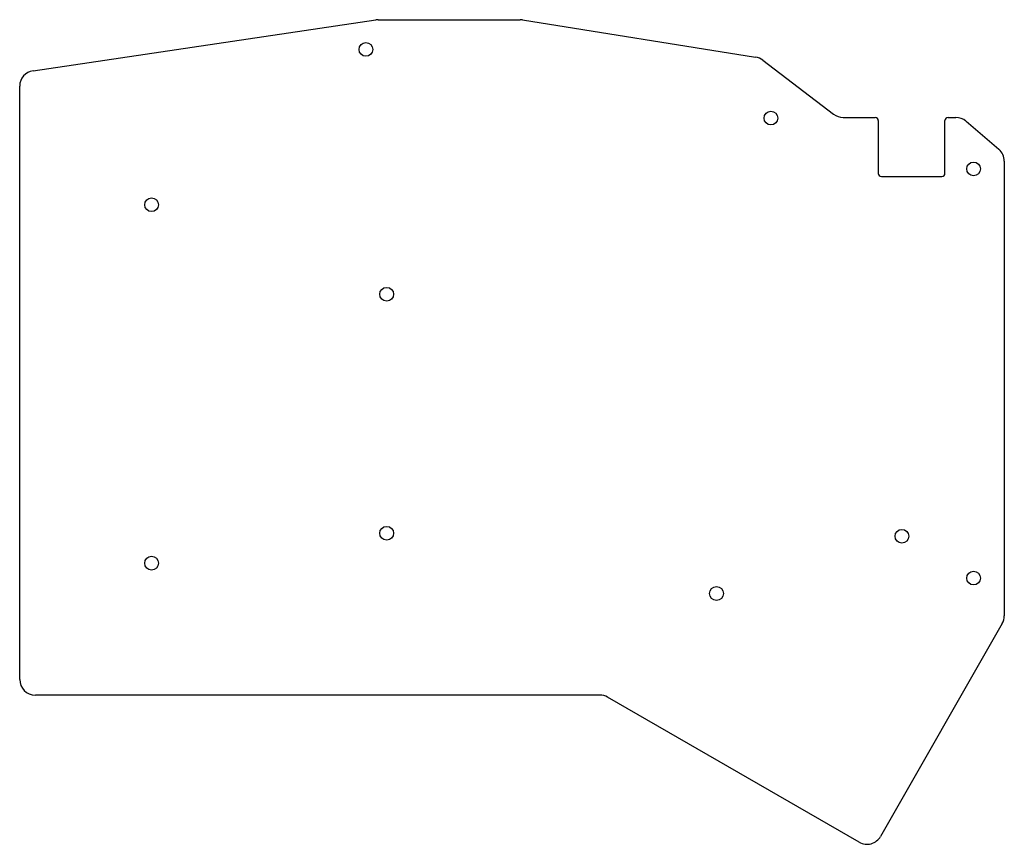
# Model space of a CAD drawing. Header units: millimetres. Extents: x 38 to 196, y -154 to -23.
import ezdxf

# ---------------------------------------------------------------- set-up
doc = ezdxf.new("R2010")
doc.units = ezdxf.units.MM
for name, color, linetype in [('Arc', 7, 'CONTINUOUS'), ('Arc001', 7, 'CONTINUOUS'), ('Arc002', 7, 'CONTINUOUS'), ('Arc003', 7, 'CONTINUOUS'), ('Arc004', 7, 'CONTINUOUS'), ('Arc005', 7, 'CONTINUOUS'), ('Arc006', 7, 'CONTINUOUS'), ('Arc007', 7, 'CONTINUOUS'), ('Arc008', 7, 'CONTINUOUS'), ('Arc009', 7, 'CONTINUOUS'), ('Arc010', 7, 'CONTINUOUS'), ('Arc011', 7, 'CONTINUOUS'), ('Arc012', 7, 'CONTINUOUS'), ('Arc013', 7, 'CONTINUOUS'), ('Arc014', 7, 'CONTINUOUS'), ('Circle', 7, 'CONTINUOUS'), ('Circle001', 7, 'CONTINUOUS'), ('Circle002', 7, 'CONTINUOUS'), ('Circle003', 7, 'CONTINUOUS'), ('Circle004', 7, 'CONTINUOUS'), ('Circle005', 7, 'CONTINUOUS'), ('Circle006', 7, 'CONTINUOUS'), ('Circle007', 7, 'CONTINUOUS'), ('Circle008', 7, 'CONTINUOUS'), ('Circle009', 7, 'CONTINUOUS'), ('Line', 7, 'CONTINUOUS'), ('Line001', 7, 'CONTINUOUS'), ('Line002', 7, 'CONTINUOUS'), ('Line003', 7, 'CONTINUOUS'), ('Line004', 7, 'CONTINUOUS'), ('Line005', 7, 'CONTINUOUS'), ('Line006', 7, 'CONTINUOUS'), ('Line007', 7, 'CONTINUOUS'), ('Line008', 7, 'CONTINUOUS'), ('Line009', 7, 'CONTINUOUS'), ('Line010', 7, 'CONTINUOUS'), ('Line011', 7, 'CONTINUOUS'), ('Line012', 7, 'CONTINUOUS'), ('Line013', 7, 'CONTINUOUS'), ('Line014', 7, 'CONTINUOUS')]:
    doc.layers.add(name, color=color, linetype=linetype)

msp = doc.modelspace()

# ---------------------------------------------------------------- linework, layer by layer
at = {"layer": 'Arc'}
msp.add_arc((40.98, -128.07), 2.5, 180, -90, dxfattribs=at)
at = {"layer": 'Arc001'}
msp.add_arc((40.98, -33.48), 2.5, 98.4263, 180, dxfattribs=at)
at = {"layer": 'Arc002'}
msp.add_arc((95.66, -25.38), 2.5, 90, 98.4263, dxfattribs=at)
at = {"layer": 'Arc003'}
msp.add_arc((118.33, -25.38), 2.5, 80.9355, 90, dxfattribs=at)
at = {"layer": 'Arc004'}
msp.add_arc((155.51, -31.31), 2.5, 52.6373, 80.9355, dxfattribs=at)
at = {"layer": 'Arc005'}
msp.add_arc((169.85, -35.97), 2.5, -127.3627, -90, dxfattribs=at)
at = {"layer": 'Arc006'}
msp.add_arc((187.84, -40.97), 2.5, 49.5306, 90, dxfattribs=at)
at = {"layer": 'Arc007'}
msp.add_arc((193.07, -45.43), 2.5, 0, 49.5306, dxfattribs=at)
at = {"layer": 'Arc008'}
msp.add_arc((193.07, -117.91), 2.5, -29.7572, 0, dxfattribs=at)
at = {"layer": 'Arc009'}
msp.add_arc((173.67, -151.85), 2.5, -119.9322, -29.7572, dxfattribs=at)
at = {"layer": 'Arc010'}
msp.add_arc((131.03, -133.07), 2.5, 60.0678, 90, dxfattribs=at)
at = {"layer": 'Arc011'}
msp.add_arc((174.97, -38.97), 0.5, 0, 90, dxfattribs=at)
at = {"layer": 'Arc012'}
msp.add_arc((175.97, -47.38), 0.5, 180, -90, dxfattribs=at)
at = {"layer": 'Arc013'}
msp.add_arc((185.61, -47.38), 0.5, -90, 0, dxfattribs=at)
at = {"layer": 'Arc014'}
msp.add_arc((186.61, -38.97), 0.5, 90, 180, dxfattribs=at)
at = {"layer": 'Circle'}
msp.add_circle((190.67, -46.68), 1.1, dxfattribs=at)
at = {"layer": 'Circle001'}
msp.add_circle((179.24, -105.24), 1.1, dxfattribs=at)
at = {"layer": 'Circle002'}
msp.add_circle((190.67, -111.91), 1.1, dxfattribs=at)
at = {"layer": 'Circle003'}
msp.add_circle((59.52, -109.53), 1.1, dxfattribs=at)
at = {"layer": 'Circle004'}
msp.add_circle((59.52, -52.38), 1.1, dxfattribs=at)
at = {"layer": 'Circle005'}
msp.add_circle((93.72, -27.61), 1.1, dxfattribs=at)
at = {"layer": 'Circle006'}
msp.add_circle((97.03, -66.66), 1.1, dxfattribs=at)
at = {"layer": 'Circle007'}
msp.add_circle((97.03, -104.76), 1.1, dxfattribs=at)
at = {"layer": 'Circle008'}
msp.add_circle((158.34, -38.56), 1.1, dxfattribs=at)
at = {"layer": 'Circle009'}
msp.add_circle((149.65, -114.37), 1.1, dxfattribs=at)
at = {"layer": 'Line'}
msp.add_line((131.03, -130.57), (40.98, -130.57), dxfattribs=at)
at = {"layer": 'Line001'}
msp.add_line((38.48, -128.07), (38.48, -33.48), dxfattribs=at)
at = {"layer": 'Line002'}
msp.add_line((40.61, -31.01), (95.29, -22.91), dxfattribs=at)
at = {"layer": 'Line003'}
msp.add_line((95.66, -22.88), (118.33, -22.88), dxfattribs=at)
at = {"layer": 'Line004'}
msp.add_line((118.72, -22.91), (155.9, -28.84), dxfattribs=at)
at = {"layer": 'Line005'}
msp.add_line((157.03, -29.33), (168.33, -37.96), dxfattribs=at)
at = {"layer": 'Line006'}
msp.add_line((169.85, -38.47), (174.97, -38.47), dxfattribs=at)
at = {"layer": 'Line007'}
msp.add_line((186.61, -38.47), (187.84, -38.47), dxfattribs=at)
at = {"layer": 'Line008'}
msp.add_line((189.47, -39.07), (194.7, -43.53), dxfattribs=at)
at = {"layer": 'Line009'}
msp.add_line((195.57, -45.43), (195.57, -117.91), dxfattribs=at)
at = {"layer": 'Line010'}
msp.add_line((195.25, -119.15), (175.84, -153.1), dxfattribs=at)
at = {"layer": 'Line011'}
msp.add_line((172.42, -154.02), (132.28, -130.91), dxfattribs=at)
at = {"layer": 'Line012'}
msp.add_line((175.97, -47.88), (185.61, -47.88), dxfattribs=at)
at = {"layer": 'Line013'}
msp.add_line((186.11, -47.38), (186.11, -38.97), dxfattribs=at)
at = {"layer": 'Line014'}
msp.add_line((175.47, -38.97), (175.47, -47.38), dxfattribs=at)

doc.saveas('drawing.dxf')
